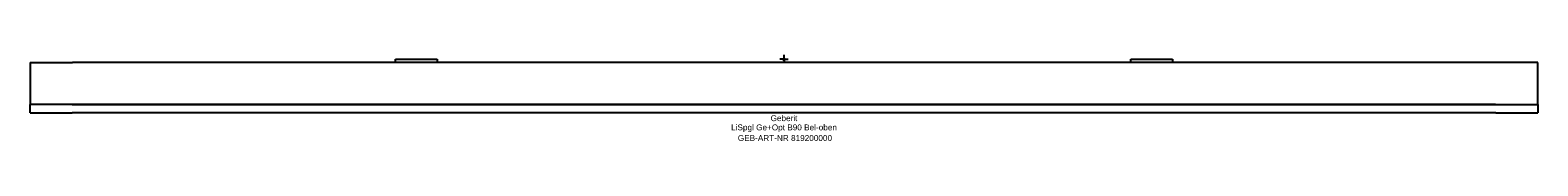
# Model space of a CAD drawing. Header units: millimetres. Extents: x -450 to 450, y -49 to 2.
import ezdxf
from ezdxf.enums import TextEntityAlignment as Align

# ---------------------------------------------------------------- set-up
doc = ezdxf.new("R2010")
doc.units = ezdxf.units.MM
doc.layers.get('0').update_dxf_attribs({"linetype": 'CONTINUOUS'})
for name, color, linetype, lineweight in [('Arbeitspunkt(DIN)', 7, 'CONTINUOUS', 25), ('GEB-ART-NR', 1, 'CONTINUOUS', 18), ('GEB-BEZUG', 2, 'CONTINUOUS', 25), ('GEB-TEXT', 5, 'CONTINUOUS', 18)]:
    doc.layers.add(name, color=color, linetype=linetype, lineweight=lineweight)
doc.layers.add('GEB-KONTUR-A', color=5, linetype='CONTINUOUS')
doc.styles.get("Standard").update_dxf_attribs({"font": 'arial.ttf'})

# ---------------------------------------------------------------- blocks, each defined once
blk = doc.blocks.new('Einfügepunkt')
at = {"layer": 'GEB-BEZUG'}
for p, q in [((-0.71, -0.71), (0.71, 0.71)), ((-0.71, 0.71), (0.71, -0.71))]:
    blk.add_line(p, q, dxfattribs=at)

msp = doc.modelspace()

# ---------------------------------------------------------------- linework, layer by layer
at = {"layer": 'Arbeitspunkt(DIN)', "ltscale": 25}
for q in [(0, 2.5), (-2.5, 0), (0, -2.5), (2.5, 0)]:
    msp.add_line((0, 0), q, dxfattribs=at)
at = {"layer": 'GEB-KONTUR-A', "ltscale": 25}
for p, q in [((-231.93, -2), (-231.93, 0)), ((-231.93, 0), (-207.07, 0)), ((-207.07, 0), (-207.07, -2)), ((207.07, -2), (207.07, 0)), ((207.07, 0), (231.93, 0)), ((231.93, 0), (231.93, -2)), ((-450, -2), (-450, -26.99)), ((-450, -2), (-424.7, -2)), ((424.7, -2), (-424.7, -2)), ((450, -2), (424.7, -2)), ((450, -26.99), (450, -2)), ((-450, -32.01), (-450, -26.99)), ((-425, -26.99), (-450, -26.99)), ((-425, -26.99), (425, -26.99)), ((424.7, -27), (-424.7, -27)), ((425, -26.99), (450, -26.99)), ((450, -26.99), (450, -32.01)), ((-450, -32.01), (-425, -32.01)), ((425, -32.01), (-425, -32.01)), ((425, -32.01), (450, -32.01))]:
    msp.add_line(p, q, dxfattribs=at)

# ---------------------------------------------------------------- block references
at = {"ltscale": 25}
msp.add_blockref('Einfügepunkt', (0, 0), dxfattribs=at)

# ---------------------------------------------------------------- texts
at = {"layer": 'GEB-ART-NR'}
msp.add_text('GEB-ART-NR 819200000', height=3.5, dxfattribs=at).set_placement((0.55, -48.85), align=Align.CENTER)
at = {"layer": 'GEB-TEXT'}
for s, p in [('Geberit', (0, -37.01)), ('LiSpgl Ge+Opt B90 Bel-oben', (0, -42.51))]:
    msp.add_text(s, height=3.5, dxfattribs=at).set_placement(p, align=Align.CENTER)

doc.saveas('drawing.dxf')
